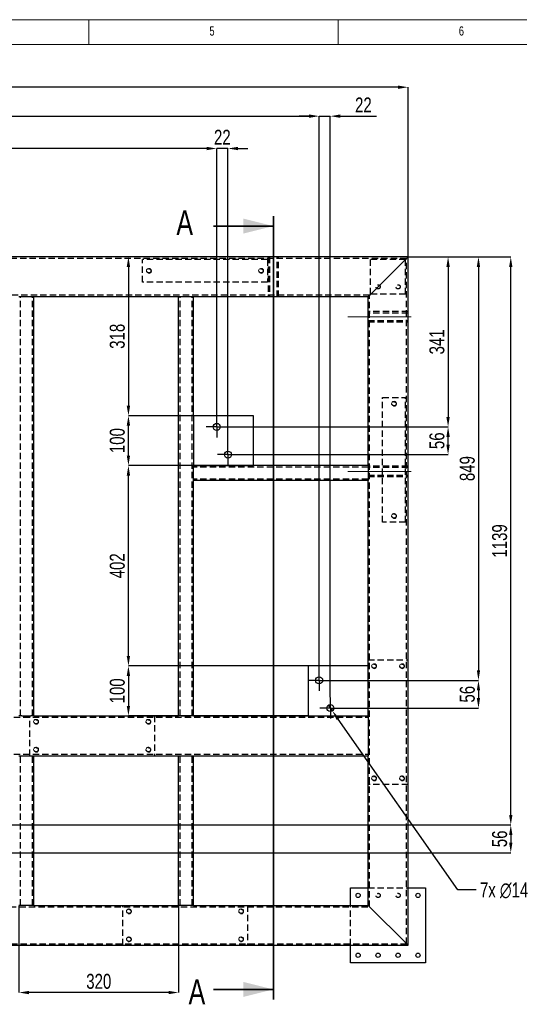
# Model space of a CAD drawing. Header units: millimetres. Extents: x 5 to 3649, y 4 to 418.
# Tile 70 of 105: x 2628 to 2728, y 220 to 417. Entities that reach past the tile are written whole.
import ezdxf

# ---------------------------------------------------------------- set-up
doc = ezdxf.new("R2010")
doc.units = ezdxf.units.MM
doc.header["$PDSIZE"] = -1
doc.linetypes.add('CENTERX2', pattern=[20.32, 12.7, -2.54, 2.54, -2.54])
doc.linetypes.add('HIDDEN', pattern=[1.905, 1.27, -0.635])
for name, color, linetype in [('COTES', 1, 'Continuous'), ('NOTES', 6, 'Continuous'), ('TRAIT-FINS', 9, 'Continuous'), ('TRAIT-MIXTES', 3, 'CENTERX2'), ('TRAIT-TIRET', 2, 'HIDDEN')]:
    doc.layers.add(name, color=color, linetype=linetype)
doc.layers.add('TRAIT-FORT', color=4, linetype='Continuous', lineweight=25)
doc.styles.add('SLDTEXTSTYLE0', font='TXT', dxfattribs={"width": 0.75})
doc.dimstyles.new('SLDDIMSTYLE0', dxfattribs={"dimtxt": 3, "dimasz": 2, "dimexe": 0, "dimexo": 0.0625, "dimgap": 0.75, "dimtad": 1, "dimdec": 0, "dimlfac": 10, "dimrnd": 1e-09, "dimzin": 12, "dimdsep": 46, "dimtxsty": 'SLDTEXTSTYLE0', "dimsah": 1, "dimcen": 0.09, "dimadec": 0, "dimazin": 3, "dimtfac": 1, "dimtdec": 0, "dimtofl": 0, "dimtmove": 0, "dimatfit": 3, "dimfxl": 1, "dimfrac": 2, "dimtolj": 1, "dimtzin": 12, "dimarcsym": 0})
doc.dimstyles.new('SLDDIMSTYLE1', dxfattribs={"dimtxt": 3, "dimasz": 2, "dimexe": 0, "dimexo": 0.0625, "dimgap": 0.75, "dimtad": 1, "dimdec": 0, "dimlfac": 10, "dimrnd": 1e-09, "dimzin": 12, "dimdsep": 46, "dimtxsty": 'SLDTEXTSTYLE0', "dimsah": 1, "dimcen": 0.09, "dimadec": 0, "dimazin": 3, "dimtfac": 1, "dimtdec": 0, "dimtmove": 0, "dimatfit": 0, "dimfxl": 1, "dimfrac": 2, "dimtolj": 1, "dimtzin": 12, "dimarcsym": 0})
doc.dimstyles.new('SLDDIMSTYLE2', dxfattribs={"dimtxt": 3, "dimasz": 2, "dimexe": 0, "dimexo": 0.0625, "dimgap": 0.75, "dimtad": 0, "dimtih": 1, "dimtoh": 1, "dimdec": 0, "dimlfac": 10, "dimrnd": 1e-09, "dimzin": 12, "dimdsep": 46, "dimtxsty": 'SLDTEXTSTYLE0', "dimblk1": 'NONE', "dimsah": 1, "dimcen": 0, "dimadec": 0, "dimazin": 3, "dimtfac": 1, "dimtdec": 0, "dimtmove": 0, "dimatfit": 3, "dimldrblk": 'NONE', "dimfxl": 1, "dimfrac": 2, "dimtolj": 1, "dimtzin": 12, "dimarcsym": 0})

# ---------------------------------------------------------------- blocks, each defined once
blk = doc.blocks.new('*D2242')
at = {"layer": 'COTES', "color": 0, "lineweight": -2, "transparency": 16777216}
for p, q in [((2508.15, 369.92), (2508.15, 403.87)), ((2704.15, 403.87), (2510.15, 403.87)), ((2706.15, 369.92), (2706.15, 403.87))]:
    blk.add_line(p, q, dxfattribs=at)
at = {"layer": 'COTES', "color": 0, "transparency": 16777216}
for points in [[(2510.15, 404.21), (2510.15, 403.54), (2508.15, 403.87)], [(2704.15, 404.21), (2704.15, 403.54), (2706.15, 403.87)]]:
    blk.add_solid(points, dxfattribs=at)
at = {"layer": 'Defpoints', "color": 0, "transparency": 16777216}
for p in [(2508.15, 403.87), (2508.15, 369.86), (2706.15, 369.86)]:
    blk.add_point(p, dxfattribs=at)
at = {"layer": 'COTES', "color": 0, "transparency": 16777216, "insert": (2607.15, 407.62), "char_height": 3, "attachment_point": 2, "style": 'SLDTEXTSTYLE0'}
blk.add_mtext('\\A1;1980', dxfattribs=at)
blk = doc.blocks.new('*D2247')
at = {"layer": 'COTES', "color": 0, "lineweight": -2, "transparency": 16777216}
for p, q in [((2628.15, 239.8), (2628.15, 222.39)), ((2660.15, 239.8), (2660.15, 222.39)), ((2658.15, 222.39), (2630.15, 222.39))]:
    blk.add_line(p, q, dxfattribs=at)
at = {"layer": 'COTES', "color": 0, "transparency": 16777216}
for points in [[(2630.15, 222.72), (2630.15, 222.06), (2628.15, 222.39)], [(2658.15, 222.72), (2658.15, 222.06), (2660.15, 222.39)]]:
    blk.add_solid(points, dxfattribs=at)
at = {"layer": 'Defpoints', "color": 0, "transparency": 16777216}
for p in [(2628.15, 239.86), (2660.15, 239.86), (2628.15, 222.39)]:
    blk.add_point(p, dxfattribs=at)
at = {"layer": 'COTES', "color": 0, "transparency": 16777216, "insert": (2644.15, 226.14), "char_height": 3, "attachment_point": 2, "style": 'SLDTEXTSTYLE0'}
blk.add_mtext('\\A1;320', dxfattribs=at)
blk = doc.blocks.new('*D2248')
at = {"layer": 'COTES', "color": 0, "lineweight": -2, "transparency": 16777216}
for p, q in [((2706.09, 369.86), (2650.1, 369.86)), ((2650.1, 367.86), (2650.1, 340.03)), ((2663.09, 338.03), (2650.1, 338.03))]:
    blk.add_line(p, q, dxfattribs=at)
at = {"layer": 'COTES', "color": 0, "transparency": 16777216}
for points in [[(2649.76, 367.86), (2650.43, 367.86), (2650.1, 369.86)], [(2649.76, 340.03), (2650.43, 340.03), (2650.1, 338.03)]]:
    blk.add_solid(points, dxfattribs=at)
at = {"layer": 'Defpoints', "color": 0, "transparency": 16777216}
for p in [(2706.15, 369.86), (2650.1, 338.03), (2663.15, 338.03)]:
    blk.add_point(p, dxfattribs=at)
at = {"layer": 'COTES', "color": 0, "transparency": 16777216, "insert": (2646.35, 353.94), "char_height": 3, "attachment_point": 2, "rotation": 90, "style": 'SLDTEXTSTYLE0'}
blk.add_mtext('\\A1;318', dxfattribs=at)
blk = doc.blocks.new('*D2249')
at = {"layer": 'COTES', "color": 0, "lineweight": -2, "transparency": 16777216}
for p, q in [((2675.09, 338.03), (2650.1, 338.03)), ((2650.1, 330.03), (2650.1, 336.03)), ((2675.09, 328.03), (2650.1, 328.03))]:
    blk.add_line(p, q, dxfattribs=at)
at = {"layer": 'COTES', "color": 0, "transparency": 16777216}
for points in [[(2649.76, 336.03), (2650.43, 336.03), (2650.1, 338.03)], [(2649.76, 330.03), (2650.43, 330.03), (2650.1, 328.03)]]:
    blk.add_solid(points, dxfattribs=at)
at = {"layer": 'Defpoints', "color": 0, "transparency": 16777216}
for p in [(2650.1, 338.03), (2675.15, 338.03), (2675.15, 328.03)]:
    blk.add_point(p, dxfattribs=at)
at = {"layer": 'COTES', "color": 0, "transparency": 16777216, "insert": (2646.35, 333.03), "char_height": 3, "attachment_point": 2, "rotation": 90, "style": 'SLDTEXTSTYLE0'}
blk.add_mtext('\\A1;100', dxfattribs=at)
blk = doc.blocks.new('*D2250')
at = {"layer": 'COTES', "color": 0, "lineweight": -2, "transparency": 16777216}
for p, q in [((2686.09, 287.86), (2650.1, 287.86)), ((2650.1, 285.86), (2650.1, 279.86)), ((2686.09, 277.86), (2650.1, 277.86))]:
    blk.add_line(p, q, dxfattribs=at)
at = {"layer": 'COTES', "color": 0, "transparency": 16777216}
for points in [[(2649.76, 285.86), (2650.43, 285.86), (2650.1, 287.86)], [(2649.76, 279.86), (2650.43, 279.86), (2650.1, 277.86)]]:
    blk.add_solid(points, dxfattribs=at)
at = {"layer": 'Defpoints', "color": 0, "transparency": 16777216}
for p in [(2686.15, 287.86), (2650.1, 277.86), (2686.15, 277.86)]:
    blk.add_point(p, dxfattribs=at)
at = {"layer": 'COTES', "color": 0, "transparency": 16777216, "insert": (2646.35, 282.86), "char_height": 3, "attachment_point": 2, "rotation": 90, "style": 'SLDTEXTSTYLE0'}
blk.add_mtext('\\A1;100', dxfattribs=at)
blk = doc.blocks.new('*D2251')
at = {"layer": 'COTES', "color": 0, "lineweight": -2, "transparency": 16777216}
for p, q in [((2663.09, 328.03), (2650.1, 328.03)), ((2650.1, 289.86), (2650.1, 326.03)), ((2686.09, 287.86), (2650.1, 287.86))]:
    blk.add_line(p, q, dxfattribs=at)
at = {"layer": 'COTES', "color": 0, "transparency": 16777216}
for points in [[(2649.76, 326.03), (2650.43, 326.03), (2650.1, 328.03)], [(2649.76, 289.86), (2650.43, 289.86), (2650.1, 287.86)]]:
    blk.add_solid(points, dxfattribs=at)
at = {"layer": 'Defpoints', "color": 0, "transparency": 16777216}
for p in [(2650.1, 328.03), (2663.15, 328.03), (2686.15, 287.86)]:
    blk.add_point(p, dxfattribs=at)
at = {"layer": 'COTES', "color": 0, "transparency": 16777216, "insert": (2646.35, 307.94), "char_height": 3, "attachment_point": 2, "rotation": 90, "style": 'SLDTEXTSTYLE0'}
blk.add_mtext('\\A1;402', dxfattribs=at)
blk = doc.blocks.new('*D2259')
at = {"layer": 'COTES', "color": 0, "lineweight": -2, "transparency": 16777216}
for p, q in [((2669.96, 335.78), (2714.18, 335.78)), ((2714.18, 332.22), (2714.18, 333.78)), ((2672.21, 330.22), (2714.18, 330.22))]:
    blk.add_line(p, q, dxfattribs=at)
at = {"layer": 'COTES', "color": 0, "transparency": 16777216}
for points in [[(2713.84, 333.78), (2714.51, 333.78), (2714.18, 335.78)], [(2713.84, 332.22), (2714.51, 332.22), (2714.18, 330.22)]]:
    blk.add_solid(points, dxfattribs=at)
at = {"layer": 'Defpoints', "color": 0, "transparency": 16777216}
for p in [(2669.9, 335.78), (2714.18, 335.78), (2672.15, 330.22)]:
    blk.add_point(p, dxfattribs=at)
at = {"layer": 'COTES', "color": 0, "transparency": 16777216, "insert": (2710.43, 333), "char_height": 3, "attachment_point": 2, "rotation": 90, "style": 'SLDTEXTSTYLE0'}
blk.add_mtext('\\A1;56', dxfattribs=at)
blk = doc.blocks.new('*D2260')
at = {"layer": 'COTES', "color": 0, "lineweight": -2, "transparency": 16777216}
for p, q in [((2690.49, 284.97), (2720.27, 284.97)), ((2720.27, 282.97), (2720.27, 281.41)), ((2692.74, 279.41), (2720.27, 279.41))]:
    blk.add_line(p, q, dxfattribs=at)
at = {"layer": 'COTES', "color": 0, "transparency": 16777216}
for points in [[(2719.94, 282.97), (2720.6, 282.97), (2720.27, 284.97)], [(2719.94, 281.41), (2720.6, 281.41), (2720.27, 279.41)]]:
    blk.add_solid(points, dxfattribs=at)
at = {"layer": 'Defpoints', "color": 0, "transparency": 16777216}
for p in [(2690.43, 284.97), (2692.67, 279.41), (2720.27, 279.41)]:
    blk.add_point(p, dxfattribs=at)
at = {"layer": 'COTES', "color": 0, "transparency": 16777216, "insert": (2716.52, 282.19), "char_height": 3, "attachment_point": 2, "rotation": 90, "style": 'SLDTEXTSTYLE0'}
blk.add_mtext('\\A1;56', dxfattribs=at)
blk = doc.blocks.new('*D2261')
at = {"layer": 'COTES', "color": 0, "lineweight": -2, "transparency": 16777216}
for p, q in [((2618.73, 255.98), (2726.75, 255.98)), ((2726.75, 253.98), (2726.75, 252.42)), ((2620.97, 250.42), (2726.75, 250.42))]:
    blk.add_line(p, q, dxfattribs=at)
at = {"layer": 'COTES', "color": 0, "transparency": 16777216}
for points in [[(2726.42, 253.98), (2727.08, 253.98), (2726.75, 255.98)], [(2726.42, 252.42), (2727.08, 252.42), (2726.75, 250.42)]]:
    blk.add_solid(points, dxfattribs=at)
at = {"layer": 'Defpoints', "color": 0, "transparency": 16777216}
for p in [(2618.66, 255.98), (2620.91, 250.42), (2726.75, 250.42)]:
    blk.add_point(p, dxfattribs=at)
at = {"layer": 'COTES', "color": 0, "transparency": 16777216, "insert": (2723, 253.2), "char_height": 3, "attachment_point": 2, "rotation": 90, "style": 'SLDTEXTSTYLE0'}
blk.add_mtext('\\A1;56', dxfattribs=at)
blk = doc.blocks.new('*D2262')
at = {"layer": 'COTES', "color": 0, "lineweight": -2, "transparency": 16777216}
for p, q in [((2706.21, 369.86), (2714.18, 369.86)), ((2714.18, 367.86), (2714.18, 337.78)), ((2669.96, 335.78), (2714.18, 335.78))]:
    blk.add_line(p, q, dxfattribs=at)
at = {"layer": 'COTES', "color": 0, "transparency": 16777216}
for points in [[(2713.84, 367.86), (2714.51, 367.86), (2714.18, 369.86)], [(2713.84, 337.78), (2714.51, 337.78), (2714.18, 335.78)]]:
    blk.add_solid(points, dxfattribs=at)
at = {"layer": 'Defpoints', "color": 0, "transparency": 16777216}
for p in [(2706.15, 369.86), (2669.9, 335.78), (2714.18, 335.78)]:
    blk.add_point(p, dxfattribs=at)
at = {"layer": 'COTES', "color": 0, "transparency": 16777216, "insert": (2710.43, 352.82), "char_height": 3, "attachment_point": 2, "rotation": 90, "style": 'SLDTEXTSTYLE0'}
blk.add_mtext('\\A1;341', dxfattribs=at)
blk = doc.blocks.new('*D2263')
at = {"layer": 'COTES', "color": 0, "lineweight": -2, "transparency": 16777216}
for p, q in [((2706.21, 369.86), (2720.27, 369.86)), ((2720.27, 367.86), (2720.27, 286.97)), ((2690.49, 284.97), (2720.27, 284.97))]:
    blk.add_line(p, q, dxfattribs=at)
at = {"layer": 'COTES', "color": 0, "transparency": 16777216}
for points in [[(2719.94, 367.86), (2720.6, 367.86), (2720.27, 369.86)], [(2719.94, 286.97), (2720.6, 286.97), (2720.27, 284.97)]]:
    blk.add_solid(points, dxfattribs=at)
at = {"layer": 'Defpoints', "color": 0, "transparency": 16777216}
for p in [(2706.15, 369.86), (2690.43, 284.97), (2720.27, 284.97)]:
    blk.add_point(p, dxfattribs=at)
at = {"layer": 'COTES', "color": 0, "transparency": 16777216, "insert": (2716.52, 327.42), "char_height": 3, "attachment_point": 2, "rotation": 90, "style": 'SLDTEXTSTYLE0'}
blk.add_mtext('\\A1;849', dxfattribs=at)
blk = doc.blocks.new('*D2264')
at = {"layer": 'COTES', "color": 0, "lineweight": -2, "transparency": 16777216}
for p, q in [((2706.21, 369.86), (2726.75, 369.86)), ((2726.75, 257.98), (2726.75, 367.86)), ((2618.73, 255.98), (2726.75, 255.98))]:
    blk.add_line(p, q, dxfattribs=at)
at = {"layer": 'COTES', "color": 0, "transparency": 16777216}
for points in [[(2726.42, 367.86), (2727.08, 367.86), (2726.75, 369.86)], [(2726.42, 257.98), (2727.08, 257.98), (2726.75, 255.98)]]:
    blk.add_solid(points, dxfattribs=at)
at = {"layer": 'Defpoints', "color": 0, "transparency": 16777216}
for p in [(2706.15, 369.86), (2726.75, 369.86), (2618.66, 255.98)]:
    blk.add_point(p, dxfattribs=at)
at = {"layer": 'COTES', "color": 0, "transparency": 16777216, "insert": (2723, 312.92), "char_height": 3, "attachment_point": 2, "rotation": 90, "style": 'SLDTEXTSTYLE0'}
blk.add_mtext('\\A1;1139', dxfattribs=at)
blk = doc.blocks.new('*D2266')
at = {"layer": 'COTES', "color": 0, "lineweight": -2, "transparency": 16777216}
for p, q in [((2508.15, 369.92), (2508.15, 398.07)), ((2510.15, 398.07), (2686.33, 398.07)), ((2688.33, 287.14), (2688.33, 398.07))]:
    blk.add_line(p, q, dxfattribs=at)
at = {"layer": 'COTES', "color": 0, "transparency": 16777216}
for points in [[(2510.15, 398.41), (2510.15, 397.74), (2508.15, 398.07)], [(2686.33, 398.41), (2686.33, 397.74), (2688.33, 398.07)]]:
    blk.add_solid(points, dxfattribs=at)
at = {"layer": 'Defpoints', "color": 0, "transparency": 16777216}
for p in [(2688.33, 398.07), (2508.15, 369.86), (2688.33, 287.07)]:
    blk.add_point(p, dxfattribs=at)
at = {"layer": 'COTES', "color": 0, "transparency": 16777216, "insert": (2598.24, 401.82), "char_height": 3, "attachment_point": 2, "style": 'SLDTEXTSTYLE0'}
blk.add_mtext('\\A1;1802', dxfattribs=at)
blk = doc.blocks.new('*D2267')
at = {"layer": 'COTES', "color": 0, "lineweight": -2, "transparency": 16777216}
for p, q in [((2686.33, 398.07), (2684.33, 398.07)), ((2688.33, 287.14), (2688.33, 398.07)), ((2688.33, 398.07), (2690.57, 398.07)), ((2690.57, 281.57), (2690.57, 398.07)), ((2692.57, 398.07), (2699.82, 398.07))]:
    blk.add_line(p, q, dxfattribs=at)
at = {"layer": 'COTES', "color": 0, "transparency": 16777216}
for points in [[(2686.33, 398.41), (2686.33, 397.74), (2688.33, 398.07)], [(2692.57, 398.41), (2692.57, 397.74), (2690.57, 398.07)]]:
    blk.add_solid(points, dxfattribs=at)
at = {"layer": 'Defpoints', "color": 0, "transparency": 16777216}
for p in [(2688.33, 398.07), (2688.33, 287.07), (2690.57, 281.51)]:
    blk.add_point(p, dxfattribs=at)
at = {"layer": 'COTES', "color": 0, "transparency": 16777216, "insert": (2697.2, 401.82), "char_height": 3, "attachment_point": 2, "style": 'SLDTEXTSTYLE0'}
blk.add_mtext('\\A1;22', dxfattribs=at)
blk = doc.blocks.new('*D2268')
at = {"layer": 'COTES', "color": 0, "lineweight": -2, "transparency": 16777216}
for p, q in [((2665.8, 391.59), (2663.8, 391.59)), ((2667.8, 337.95), (2667.8, 391.59)), ((2670.05, 391.59), (2667.8, 391.59)), ((2670.05, 332.38), (2670.05, 391.59)), ((2672.05, 391.59), (2674.05, 391.59))]:
    blk.add_line(p, q, dxfattribs=at)
at = {"layer": 'COTES', "color": 0, "transparency": 16777216}
for points in [[(2665.8, 391.92), (2665.8, 391.25), (2667.8, 391.59)], [(2672.05, 391.92), (2672.05, 391.25), (2670.05, 391.59)]]:
    blk.add_solid(points, dxfattribs=at)
at = {"layer": 'Defpoints', "color": 0, "transparency": 16777216}
for p in [(2667.8, 391.59), (2667.8, 337.88), (2670.05, 332.32)]:
    blk.add_point(p, dxfattribs=at)
at = {"layer": 'COTES', "color": 0, "transparency": 16777216, "insert": (2668.92, 395.34), "char_height": 3, "attachment_point": 2, "style": 'SLDTEXTSTYLE0'}
blk.add_mtext('\\A1;22', dxfattribs=at)
blk = doc.blocks.new('*D2269')
at = {"layer": 'COTES', "color": 0, "lineweight": -2, "transparency": 16777216}
for p, q in [((2508.15, 369.92), (2508.15, 391.59)), ((2665.8, 391.59), (2510.15, 391.59)), ((2667.8, 337.95), (2667.8, 391.59))]:
    blk.add_line(p, q, dxfattribs=at)
at = {"layer": 'COTES', "color": 0, "transparency": 16777216}
for points in [[(2510.15, 391.92), (2510.15, 391.25), (2508.15, 391.59)], [(2665.8, 391.92), (2665.8, 391.25), (2667.8, 391.59)]]:
    blk.add_solid(points, dxfattribs=at)
at = {"layer": 'Defpoints', "color": 0, "transparency": 16777216}
for p in [(2508.15, 391.59), (2508.15, 369.86), (2667.8, 337.88)]:
    blk.add_point(p, dxfattribs=at)
at = {"layer": 'COTES', "color": 0, "transparency": 16777216, "insert": (2587.97, 395.34), "char_height": 3, "attachment_point": 2, "style": 'SLDTEXTSTYLE0'}
blk.add_mtext('\\A1;1596', dxfattribs=at)
blk = doc.blocks.new('*D2272')
at = {"layer": 'COTES', "color": 0, "lineweight": -2, "transparency": 16777216}
for p, q in [((2690.17, 279.98), (2690.98, 278.84)), ((2716.16, 242.95), (2692.13, 277.2)), ((2719.81, 242.95), (2716.16, 242.95))]:
    blk.add_line(p, q, dxfattribs=at)
at = {"layer": 'COTES', "color": 0, "transparency": 16777216}
blk.add_solid([(2692.4, 277.39), (2691.85, 277.01), (2690.98, 278.84)], dxfattribs=at)
at = {"layer": 'Defpoints', "color": 0, "transparency": 16777216}
for p in [(2690.17, 279.98), (2690.98, 278.84)]:
    blk.add_point(p, dxfattribs=at)
at = {"layer": 'COTES', "color": 0, "transparency": 16777216, "insert": (2720.56, 244.45), "char_height": 3, "attachment_point": 1, "style": 'SLDTEXTSTYLE0'}
blk.add_mtext('\\A1;7x ∅14', dxfattribs=at)
blk = doc.blocks.new('_None')
blk = doc.blocks.new('SW_CENTERMARKSYMBOL_395')
at = {"layer": 'TRAIT-MIXTES', "color": 0}
for p, q in [((0, 1.4), (0, 2.1)), ((-1.4, 0), (-2.1, 0)), ((0, 0), (-1.4, 0)), ((0, 0), (0, 1.4)), ((0, 0), (0, -1.4)), ((0, 0), (1.4, 0)), ((1.4, 0), (2.1, 0)), ((0, -1.4), (0, -2.1))]:
    blk.add_line(p, q, dxfattribs=at)
blk = doc.blocks.new('SW_CENTERMARKSYMBOL_396')
at = {"layer": 'TRAIT-MIXTES', "color": 0}
for p, q in [((0, 1.4), (0, 2.1)), ((-1.4, 0), (-2.1, 0)), ((0, 0), (-1.4, 0)), ((0, 0), (0, 1.4)), ((0, 0), (0, -1.4)), ((0, 0), (1.4, 0)), ((1.4, 0), (2.1, 0)), ((0, -1.4), (0, -2.1))]:
    blk.add_line(p, q, dxfattribs=at)
blk = doc.blocks.new('SW_CENTERMARKSYMBOL_397')
at = {"layer": 'TRAIT-MIXTES', "color": 0}
for p, q in [((0, 1.4), (0, 2.1)), ((-1.4, 0), (-2.1, 0)), ((0, 0), (-1.4, 0)), ((0, 0), (0, 1.4)), ((0, 0), (0, -1.4)), ((0, 0), (1.4, 0)), ((1.4, 0), (2.1, 0)), ((0, -1.4), (0, -2.1))]:
    blk.add_line(p, q, dxfattribs=at)
blk = doc.blocks.new('SW_CENTERMARKSYMBOL_398')
at = {"layer": 'TRAIT-MIXTES', "color": 0}
for p, q in [((0, 1.4), (0, 2.1)), ((-1.4, 0), (-2.1, 0)), ((0, 0), (-1.4, 0)), ((0, 0), (0, 1.4)), ((0, 0), (0, -1.4)), ((0, 0), (1.4, 0)), ((1.4, 0), (2.1, 0)), ((0, -1.4), (0, -2.1))]:
    blk.add_line(p, q, dxfattribs=at)

msp = doc.modelspace()

# ---------------------------------------------------------------- linework, layer by layer
at = {"lineweight": 18}
for p, q in [((3034.168374, 417.4089), (2450.168374, 417.4089)), ((2642.168374, 417.4089), (2642.168374, 412.4089)), ((2692.168374, 412.4089), (2692.168374, 417.4089)), ((3029.168374, 412.4089), (2455.168374, 412.4089))]:
    msp.add_line(p, q, dxfattribs=at)
at = {"lineweight": 35}
for p, q in [((2679.150196, 378.034526), (2679.150196, 221.012084)), ((2667.150196, 376.034526), (2679.150196, 376.034526)), ((2667.150196, 223.012084), (2679.150196, 223.012084))]:
    msp.add_line(p, q, dxfattribs=at)
for points in [[(2679.150196, 376.034526), (2673.150196, 377.534526), (2673.150196, 374.534526)], [(2679.150196, 223.012084), (2673.150196, 224.512084), (2673.150196, 221.512084)]]:
    msp.add_solid(points, dxfattribs=at)
at = {"layer": 'TRAIT-FINS', "lineweight": 18}
for centre in [(2654.200196, 367.06089), (2676.700196, 367.06089), (2703.350196, 340.41089), (2703.350196, 317.91089), (2699.350196, 287.81089), (2704.950196, 287.81089), (2631.600196, 276.66089), (2654.100196, 276.66089), (2631.600196, 271.06089), (2654.100196, 271.06089), (2699.350196, 265.31089), (2704.950196, 265.31089), (2650.200196, 238.66089), (2672.700196, 238.66089), (2650.200196, 233.06089), (2672.700196, 233.06089)]:
    msp.add_arc(centre, 0.5, 255, 195, dxfattribs=at)
at = {"layer": 'TRAIT-FORT', "lineweight": 25}
for p, q in [((2706.150194, 369.860848), (2508.150193, 369.860848)), ((2698.750206, 362.460717), (2705.55019, 369.260796)), ((2706.150194, 231.860741), (2706.150194, 369.860848)), ((2628.750154, 361.861046), (2628.150173, 361.861046)), ((2630.550166, 361.861046), (2628.750154, 361.861046)), ((2631.150171, 361.861046), (2630.550166, 361.861046)), ((2660.150167, 361.861046), (2631.150171, 361.861046)), ((2631.150171, 277.861031), (2631.150171, 361.861046)), ((2660.150167, 277.861031), (2660.150167, 361.861046)), ((2660.750171, 361.861046), (2660.150167, 361.861046)), ((2662.55016, 361.861046), (2660.750171, 361.861046)), ((2663.150164, 361.861046), (2662.55016, 361.861046)), ((2698.150202, 361.861046), (2663.150164, 361.861046)), ((2663.150164, 338.027581), (2663.150164, 361.861046)), ((2698.150202, 328.027733), (2698.150202, 361.861046)), ((2675.150152, 338.027581), (2663.150164, 338.027581)), ((2663.150164, 338.027581), (2663.150164, 328.027733)), ((2675.150152, 328.027733), (2675.150152, 338.027581)), ((2663.150164, 327.427681), (2663.150164, 328.027733)), ((2663.150164, 328.027733), (2675.150152, 328.027733)), ((2698.150202, 328.027733), (2675.150152, 328.027733)), ((2698.150202, 328.027733), (2698.150202, 327.427681)), ((2663.150164, 325.627526), (2663.150164, 327.427681)), ((2698.150202, 327.427681), (2698.150202, 325.627526)), ((2663.150164, 325.027474), (2663.150164, 325.627526)), ((2698.150202, 325.027474), (2663.150164, 325.027474)), ((2663.150164, 277.861031), (2663.150164, 325.027474)), ((2698.150202, 325.627526), (2698.150202, 325.027474)), ((2698.150202, 287.860878), (2698.150202, 325.027474)), ((2698.150202, 287.860878), (2686.15019, 287.860878)), ((2686.15019, 287.860878), (2686.15019, 277.861031)), ((2698.150202, 277.861031), (2698.150202, 287.860878)), ((2628.750154, 277.861031), (2628.150173, 277.861031)), ((2628.750154, 277.861031), (2630.550166, 277.861031)), ((2631.150171, 277.861031), (2630.550166, 277.861031)), ((2631.150171, 277.861031), (2660.150167, 277.861031)), ((2660.750171, 277.861031), (2660.150167, 277.861031)), ((2660.750171, 277.861031), (2662.55016, 277.861031)), ((2663.150164, 277.861031), (2662.55016, 277.861031)), ((2663.150164, 277.861031), (2686.15019, 277.861031)), ((2686.15019, 277.861031), (2698.150202, 277.861031)), ((2698.150202, 277.861031), (2698.150202, 277.260979)), ((2698.150202, 277.260979), (2698.150202, 270.4609)), ((2698.150202, 270.4609), (2698.150202, 269.860848)), ((2628.150173, 269.860848), (2628.750154, 269.860848)), ((2628.750154, 269.860848), (2630.550166, 269.860848)), ((2630.550166, 269.860848), (2631.150171, 269.860848)), ((2631.150171, 269.860848), (2660.150167, 269.860848)), ((2631.150171, 239.860924), (2631.150171, 269.860848)), ((2660.150167, 239.860924), (2660.150167, 269.860848)), ((2660.150167, 269.860848), (2660.750171, 269.860848)), ((2660.750171, 269.860848), (2662.55016, 269.860848)), ((2662.55016, 269.860848), (2663.150164, 269.860848)), ((2663.150164, 269.860848), (2698.150202, 269.860848)), ((2663.150164, 239.860924), (2663.150164, 269.860848)), ((2698.150202, 239.860924), (2698.150202, 269.860848)), ((2694.650193, 243.360909), (2698.150202, 243.360909)), ((2694.650193, 239.860924), (2694.650193, 243.360909)), ((2706.150194, 243.360909), (2709.650203, 243.360909)), ((2709.650203, 243.360909), (2709.650203, 228.360756)), ((2628.750154, 239.860924), (2628.150173, 239.860924)), ((2630.550166, 239.860924), (2628.750154, 239.860924)), ((2631.150171, 239.860924), (2630.550166, 239.860924)), ((2631.150171, 239.860924), (2660.150167, 239.860924)), ((2660.750171, 239.860924), (2660.150167, 239.860924)), ((2662.55016, 239.860924), (2660.750171, 239.860924)), ((2663.150164, 239.860924), (2662.55016, 239.860924)), ((2663.150164, 239.860924), (2698.150202, 239.860924)), ((2698.750206, 239.260872), (2705.55019, 232.460793)), ((2508.150193, 231.860741), (2706.150194, 231.860741)), ((2694.650193, 228.360756), (2694.650193, 231.860741)), ((2709.650203, 228.360756), (2694.650193, 228.360756))]:
    msp.add_line(p, q, dxfattribs=at)
at = {"layer": 'TRAIT-FORT', "lineweight": 25, "flags": 128}
for points in [[(2705.55019, 369.260796), (2705.667254, 369.377907), (2705.779811, 369.490441), (2705.883547, 369.594201), (2705.974456, 369.68499), (2706.049081, 369.759759), (2706.104513, 369.815072), (2706.138655, 369.849404), (2706.150194, 369.860848)], [(2706.150194, 369.860848), (2706.138655, 369.849404), (2706.104513, 369.815072), (2706.049081, 369.759759), (2705.974456, 369.68499), (2705.883547, 369.594201), (2705.779811, 369.490441), (2705.667254, 369.377907), (2705.55019, 369.260796)], [(2698.750206, 362.460717), (2698.646017, 362.356576), (2698.544976, 362.255868), (2698.450204, 362.160882), (2698.364517, 362.075051), (2698.290559, 362.001427), (2698.230573, 361.941155), (2698.18637, 361.896904), (2698.15931, 361.86982), (2698.150202, 361.861046)], [(2698.150202, 239.860924), (2698.15931, 239.851769), (2698.18637, 239.824685), (2698.230573, 239.780434), (2698.290559, 239.720543), (2698.364517, 239.646538), (2698.450204, 239.560708), (2698.544976, 239.466103), (2698.646017, 239.365014), (2698.750206, 239.260872)], [(2698.750206, 239.260872), (2698.633143, 239.377984), (2698.520585, 239.490517), (2698.416849, 239.594277), (2698.32594, 239.685067), (2698.251315, 239.759835), (2698.195859, 239.815148), (2698.161718, 239.84948), (2698.150202, 239.860924)], [(2705.55019, 232.460793), (2705.654379, 232.356652), (2705.755397, 232.255562), (2705.850192, 232.160958), (2705.93588, 232.075127), (2706.009814, 232.001122), (2706.0698, 231.941231), (2706.114002, 231.896981), (2706.141087, 231.869896), (2706.150194, 231.860741)], [(2706.150194, 231.860741), (2706.138655, 231.872567), (2706.104513, 231.906518), (2706.049081, 231.961831), (2705.974456, 232.036599), (2705.883547, 232.127389), (2705.779811, 232.231148), (2705.667254, 232.343682), (2705.55019, 232.460793)]]:
    msp.add_lwpolyline(points, dxfattribs=at)
at = {"layer": 'TRAIT-FORT', "lineweight": 25}
for centre, radius in [((2667.798616, 335.784669), 0.7), ((2670.046256, 330.221566), 0.7), ((2688.327058, 284.974994), 0.7), ((2690.574697, 279.411891), 0.7), ((2696.150196, 241.86089), 0.425), ((2708.150196, 241.86089), 0.425), ((2696.150196, 229.86089), 0.425), ((2700.150196, 229.86089), 0.425), ((2704.150196, 229.86089), 0.425), ((2708.150196, 229.86089), 0.425)]:
    msp.add_circle(centre, radius, dxfattribs=at)
msp.add_arc((2631.721854, 428.926374), 94.395357, 314.72660913, 315.24150801, dxfattribs=at)
at = {"layer": 'TRAIT-MIXTES', "lineweight": 18}
for p, q in [((2694.063964, 357.86089), (2709.198068, 357.86089)), ((2694.063964, 326.86089), (2709.198068, 326.86089))]:
    msp.add_line(p, q, dxfattribs=at)
at = {"layer": 'TRAIT-TIRET'}
for p, q in [((2705.850192, 369.561013), (2508.450195, 369.561013)), ((2652.950188, 364.760979), (2652.950188, 369.360741)), ((2677.950188, 369.360741), (2652.950188, 369.360741)), ((2677.950188, 369.360741), (2677.950188, 364.760979)), ((2678.100201, 369.860848), (2678.100201, 369.561013)), ((2678.100201, 369.860848), (2678.100201, 361.861046)), ((2678.400203, 369.860848), (2678.400203, 361.861046)), ((2679.90019, 361.861046), (2679.90019, 369.860848)), ((2680.200192, 369.561013), (2680.200192, 369.860848)), ((2680.200192, 361.861046), (2680.200192, 369.860848)), ((2698.65019, 362.360772), (2698.65019, 369.360741)), ((2705.650207, 369.360741), (2698.65019, 369.360741)), ((2705.650207, 362.360772), (2705.650207, 369.360741)), ((2705.850192, 232.160958), (2705.850192, 369.561013)), ((2677.950188, 364.760979), (2652.950188, 364.760979)), ((2698.450204, 362.160882), (2515.850195, 362.160882)), ((2628.450176, 277.861031), (2628.450176, 361.861046)), ((2630.850168, 277.861031), (2630.850168, 361.861046)), ((2660.450169, 277.861031), (2660.450169, 361.861046)), ((2662.850162, 277.861031), (2662.850162, 361.861046)), ((2678.100201, 362.160882), (2678.100201, 361.861046)), ((2680.200192, 361.861046), (2680.200192, 362.160882)), ((2698.450204, 239.560708), (2698.450204, 362.160882)), ((2705.650207, 362.360772), (2698.65019, 362.360772)), ((2698.450204, 358.910759), (2698.150202, 358.910759)), ((2706.150194, 358.910759), (2698.150202, 358.910759)), ((2706.150194, 358.610924), (2698.150202, 358.610924)), ((2706.150194, 358.910759), (2705.850192, 358.910759)), ((2698.150202, 357.110985), (2706.150194, 357.110985)), ((2698.150202, 356.810769), (2698.450204, 356.810769)), ((2698.150202, 356.810769), (2706.150194, 356.810769)), ((2705.850192, 356.810769), (2706.150194, 356.810769)), ((2701.050206, 341.66108), (2705.650207, 341.66108)), ((2701.050206, 316.66108), (2701.050206, 341.66108)), ((2705.650207, 316.66108), (2705.650207, 341.66108)), ((2698.150202, 327.727517), (2663.150164, 327.727517)), ((2698.450204, 327.911004), (2698.150202, 327.911004)), ((2706.150194, 327.911004), (2698.150202, 327.911004)), ((2706.150194, 327.911004), (2705.850192, 327.911004)), ((2706.150194, 327.610787), (2698.150202, 327.610787)), ((2698.150202, 326.110848), (2706.150194, 326.110848)), ((2698.150202, 325.811013), (2698.450204, 325.811013)), ((2698.150202, 325.811013), (2706.150194, 325.811013)), ((2705.850192, 325.811013), (2706.150194, 325.811013)), ((2698.150202, 325.327691), (2663.150164, 325.327691)), ((2705.650207, 316.66108), (2701.050206, 316.66108)), ((2698.150202, 289.060982), (2706.150194, 289.060982)), ((2606.150194, 277.560814), (2698.150202, 277.560814)), ((2630.350205, 269.860848), (2630.350205, 277.861031)), ((2655.350205, 277.861031), (2655.350205, 269.860848)), ((2606.150194, 270.161065), (2698.150202, 270.161065)), ((2628.450176, 239.860924), (2628.450176, 269.860848)), ((2630.850168, 239.860924), (2630.850168, 269.860848)), ((2660.450169, 239.860924), (2660.450169, 269.860848)), ((2662.850162, 239.860924), (2662.850162, 269.860848)), ((2706.150194, 264.060982), (2698.150202, 264.060982)), ((2698.150202, 243.360909), (2706.150194, 243.360909)), ((2515.850195, 239.560708), (2698.450204, 239.560708)), ((2648.950192, 231.860741), (2648.950192, 239.860924)), ((2673.950192, 239.860924), (2673.950192, 231.860741)), ((2694.650193, 231.860741), (2694.650193, 239.860924)), ((2508.450195, 232.160958), (2705.850192, 232.160958))]:
    msp.add_line(p, q, dxfattribs=at)
for centre in [(2654.200196, 367.06089), (2676.700196, 367.06089), (2700.150196, 363.86089), (2704.150196, 363.86089), (2703.350196, 340.41089), (2703.350196, 317.91089), (2699.350196, 287.81089), (2704.950196, 287.81089), (2631.600196, 276.66089), (2654.100196, 276.66089), (2631.600196, 271.06089), (2654.100196, 271.06089), (2699.350196, 265.31089), (2704.950196, 265.31089), (2700.150196, 241.86089), (2704.150196, 241.86089), (2650.200196, 238.66089), (2672.700196, 238.66089), (2650.200196, 233.06089), (2672.700196, 233.06089)]:
    msp.add_circle(centre, 0.425, dxfattribs=at)

# ---------------------------------------------------------------- block references
at = {"layer": 'TRAIT-MIXTES'}
for name, p in [('SW_CENTERMARKSYMBOL_398', (2667.798616, 335.784669)), ('SW_CENTERMARKSYMBOL_397', (2670.046256, 330.221566)), ('SW_CENTERMARKSYMBOL_396', (2688.327058, 284.974994)), ('SW_CENTERMARKSYMBOL_395', (2690.574697, 279.411891))]:
    msp.add_blockref(name, p, dxfattribs=at)

# ---------------------------------------------------------------- texts
at = {"char_height": 5, "attachment_point": 1, "style": 'SLDTEXTSTYLE0'}
for insert in [(2659.710355, 379.219606), (2662.155766, 225.031375)]:
    msp.add_mtext('A', dxfattribs=dict(at, insert=insert))
at = {"layer": 'NOTES', "char_height": 1.852083, "attachment_point": 1, "style": 'SLDTEXTSTYLE0'}
for s, insert in [('5', (2666.335049, 416.076917)), ('6', (2716.335049, 416.076917))]:
    msp.add_mtext(s, dxfattribs=dict(at, insert=insert))

# ---------------------------------------------------------------- dimensions: what is measured, and where the dimension line sits
at = {"layer": 'COTES'}
for base, p1, p2, dimstyle, picture, middle in [((2508.150196, 403.873767), (2706.150196, 369.86089), (2508.150196, 369.86089), 'SLDDIMSTYLE0', '*D2242', (2607.150196, 403.873767)), ((2688.327058, 398.072135), (2508.150196, 369.86089), (2688.327058, 287.074994), 'SLDDIMSTYLE0', '*D2266', (2598.238627, 398.072135)), ((2688.327058, 398.072135), (2690.574697, 281.511891), (2688.327058, 287.074994), 'SLDDIMSTYLE1', '*D2267', (2697.199697, 398.072135)), ((2508.150196, 391.586849), (2667.798616, 337.884669), (2508.150196, 369.86089), 'SLDDIMSTYLE0', '*D2269', (2587.974406, 391.586849)), ((2667.798616, 391.586849), (2670.046256, 332.321566), (2667.798616, 337.884669), 'SLDDIMSTYLE1', '*D2268', (2668.922436, 391.586849)), ((2628.150164, 222.388569), (2660.150164, 239.86089), (2628.150164, 239.86089), 'SLDDIMSTYLE0', '*D2247', (2644.150164, 222.388569))]:
    dim = msp.add_linear_dim(base=base, p1=p1, p2=p2, dimstyle=dimstyle, dxfattribs=at)
    dim.commit()
    dim.dimension.update_dxf_attribs({"geometry": picture, "text_midpoint": middle, "dimtype": 160})
for base, p1, p2, dimstyle, picture, middle in [((2726.751401, 369.86089), (2618.663027, 255.980444), (2706.150196, 369.86089), 'SLDDIMSTYLE0', '*D2264', (2726.751401, 312.920667)), ((2650.096282, 338.027557), (2706.150196, 369.86089), (2663.150164, 338.027557), 'SLDDIMSTYLE0', '*D2248', (2650.096282, 353.944224)), ((2714.178159, 335.784669), (2706.150196, 369.86089), (2669.898616, 335.784669), 'SLDDIMSTYLE0', '*D2262', (2714.178159, 352.82278)), ((2720.269049, 284.974994), (2706.150196, 369.86089), (2690.427058, 284.974994), 'SLDDIMSTYLE0', '*D2263', (2720.269049, 327.417942)), ((2650.096282, 338.027557), (2675.150164, 328.027557), (2675.150164, 338.027557), 'SLDDIMSTYLE0', '*D2249', (2650.096282, 333.027557)), ((2714.178159, 335.784669), (2672.146256, 330.221566), (2669.898616, 335.784669), 'SLDDIMSTYLE1', '*D2259', (2714.178159, 333.003118)), ((2650.096282, 328.027557), (2686.150196, 287.86089), (2663.150164, 328.027557), 'SLDDIMSTYLE0', '*D2251', (2650.096282, 307.944224)), ((2650.096282, 277.86089), (2686.150196, 287.86089), (2686.150196, 277.86089), 'SLDDIMSTYLE0', '*D2250', (2650.096282, 282.86089)), ((2720.269049, 279.411891), (2690.427058, 284.974994), (2692.674697, 279.411891), 'SLDDIMSTYLE1', '*D2260', (2720.269049, 282.193442)), ((2726.751401, 250.41734), (2618.663027, 255.980444), (2620.910667, 250.41734), 'SLDDIMSTYLE1', '*D2261', (2726.751401, 253.198892))]:
    dim = msp.add_linear_dim(base=base, p1=p1, p2=p2, angle=90, dimstyle=dimstyle, dxfattribs=at)
    dim.commit()
    dim.dimension.update_dxf_attribs({"geometry": picture, "text_midpoint": middle, "dimtype": 160})
dim = msp.add_diameter_dim_2p(p1=(2690.172653, 279.984918), p2=(2690.976741, 278.838863), text='7x <>', dimstyle='SLDDIMSTYLE2', dxfattribs=at)
dim.commit()
dim.dimension.update_dxf_attribs({"geometry": '*D2272', "text_midpoint": (2726.556411, 242.951933), "dimtype": 163})

doc.saveas('drawing.dxf')
